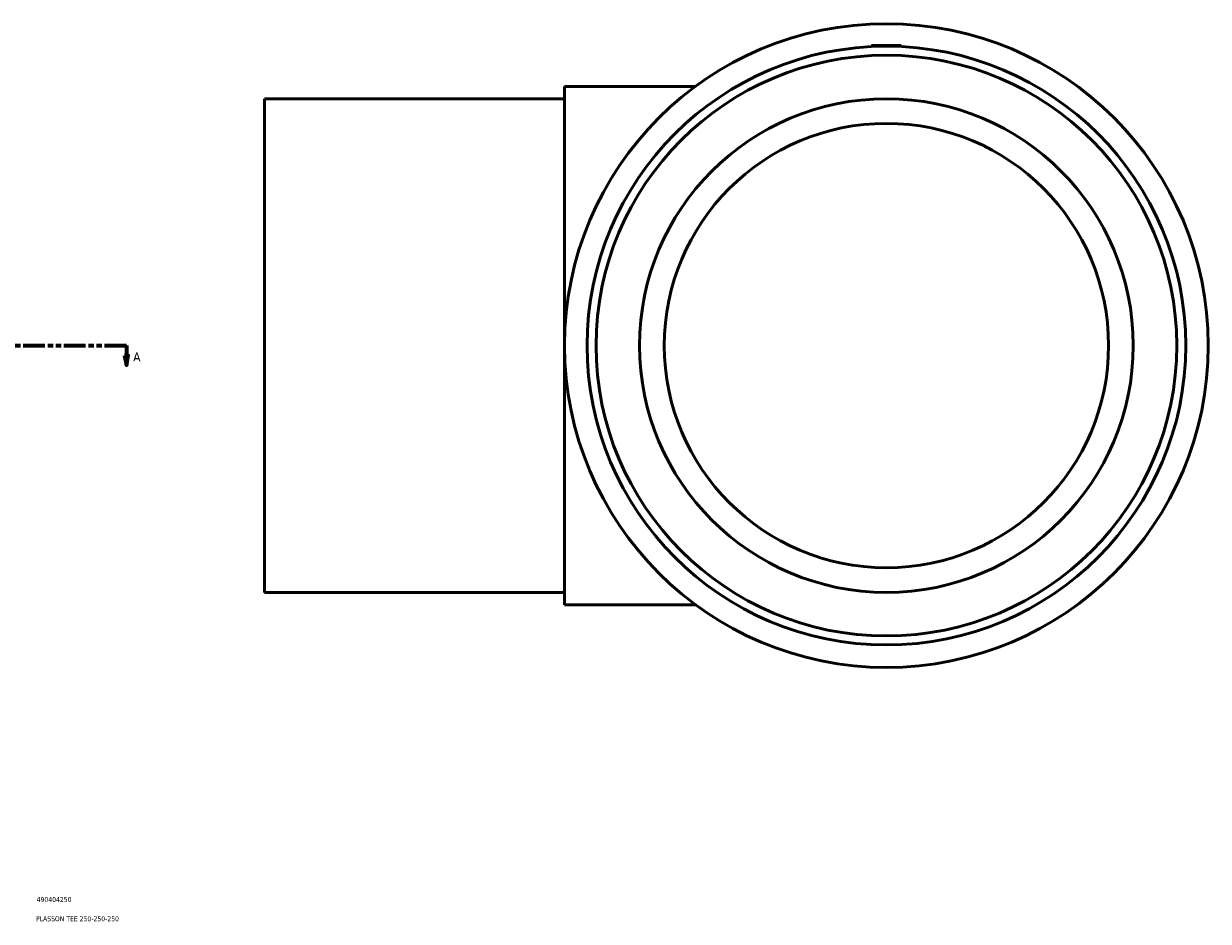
# Model space of a CAD drawing. Header units: millimetres. Extents: x -317 to 1680, y -368 to 1718.
# Tile 4 of 8: x 849 to 1448, y 83 to 538. Entities that reach past the tile are written whole.
import ezdxf

# ---------------------------------------------------------------- set-up
doc = ezdxf.new("R2010")
doc.units = ezdxf.units.MM
doc.linetypes.add('DOUBLE_DASH_CHAIN', pattern=[1.2403, 0.6614, -0.0827, 0.1654, -0.0827, 0.1654, -0.0827])
for name, color, linetype, lineweight in [('Section Line (ANSI)', 7, 'DOUBLE_DASH_CHAIN', 70), ('Title (ISO)', 7, 'Continuous', 50), ('Visible (ANSI)', 7, 'Continuous', 50)]:
    doc.layers.add(name, color=color, linetype=linetype, lineweight=lineweight)
doc.styles.add('Label Text (ANSI)', font='tahoma.ttf')
doc.styles.add('Note Text (ISO)', font='tahoma.ttf')

# ---------------------------------------------------------------- blocks, each defined once
blk = doc.blocks.new('Title Blocks ISO')
at = {"layer": 'Title (ISO)', "color": 232, "true_color": 0xca0064, "style": 'Note Text (ISO)'}
for tag, p in [('PART_NUMBER_001', (34.16, 73.13)), ('DESCRIPTION_001', (33.84, 63.4))]:
    blk.add_attdef(tag, p, '', height=2.5, dxfattribs=at)
blk = doc.blocks.new('2dTransSection0')
at = {"layer": 'Section Line (ANSI)', "linetype": 'DOUBLE_DASH_CHAIN', "ltscale": 16.602882}
blk.add_line((251.23, 374.93), (900.59, 374.93), dxfattribs=at)
at = {"layer": 'Section Line (ANSI)', "linetype": 'Continuous'}
for p, q in [((251.23, 374.93), (262.22, 374.93)), ((251.23, 374.93), (251.23, 369.93)), ((889.6, 374.93), (900.59, 374.93)), ((900.59, 374.93), (900.59, 369.93)), ((250.23, 369.93), (251.23, 364.93)), ((252.23, 369.93), (250.23, 369.93)), ((251.23, 369.93), (251.23, 364.93)), ((251.23, 364.93), (252.23, 369.93)), ((899.59, 369.93), (900.59, 364.93)), ((901.59, 369.93), (899.59, 369.93)), ((900.59, 369.93), (900.59, 364.93)), ((900.59, 364.93), (901.59, 369.93))]:
    blk.add_line(p, q, dxfattribs=at)
at = {"layer": 'Section Line (ANSI)', "linetype": 'Continuous', "flags": 128}
for points in [[(250.23, 369.93), (251.23, 364.93), (252.23, 369.93), (250.23, 369.93)], [(899.59, 369.93), (900.59, 364.93), (901.59, 369.93), (899.59, 369.93)]]:
    blk.add_lwpolyline(points, dxfattribs=at)
at = {"layer": 'Section Line (ANSI)'}
for points in [[(250.23, 369.93), (251.23, 364.93), (252.23, 369.93), (250.23, 369.93)], [(899.59, 369.93), (900.59, 364.93), (901.59, 369.93), (899.59, 369.93)]]:
    blk.add_solid(points, dxfattribs=at)
at = {"layer": 'Section Line (ANSI)', "char_height": 4.57, "attachment_point": 7, "style": 'Label Text (ANSI)'}
for insert in [(243.87, 366.86), (904.06, 366.86)]:
    blk.add_mtext('A', dxfattribs=dict(at, insert=insert))

msp = doc.modelspace()

# ---------------------------------------------------------------- linework, layer by layer
at = {"layer": 'Visible (ANSI)'}
for p, q in [((1277.964, 526.927), (1277.911, 526.329)), ((1277.964, 526.927), (1292.964, 526.927)), ((1292.964, 526.927), (1293.016, 526.329)), ((1122.464, 243.677), (1122.464, 506.177)), ((1122.464, 506.177), (1188.807, 506.177)), ((970.464, 499.927), (970.464, 249.927)), ((970.464, 499.927), (1122.464, 499.927)), ((970.464, 249.927), (1122.464, 249.927)), ((1122.464, 243.677), (1188.807, 243.677))]:
    msp.add_line(p, q, dxfattribs=at)
for radius in [163, 151.59, 147.042, 125, 112.5]:
    msp.add_circle((1285.464, 374.927), radius, dxfattribs=at)

# ---------------------------------------------------------------- block references
msp.add_blockref('Title Blocks ISO', (821, 20)).add_auto_attribs({'PART_NUMBER_001': '490404250', 'DESCRIPTION_001': 'PLASSON TEE 250-250-250'})
at = {"layer": 'Section Line (ANSI)'}
msp.add_blockref('2dTransSection0', (0, 0), dxfattribs=at)

doc.saveas('drawing.dxf')
